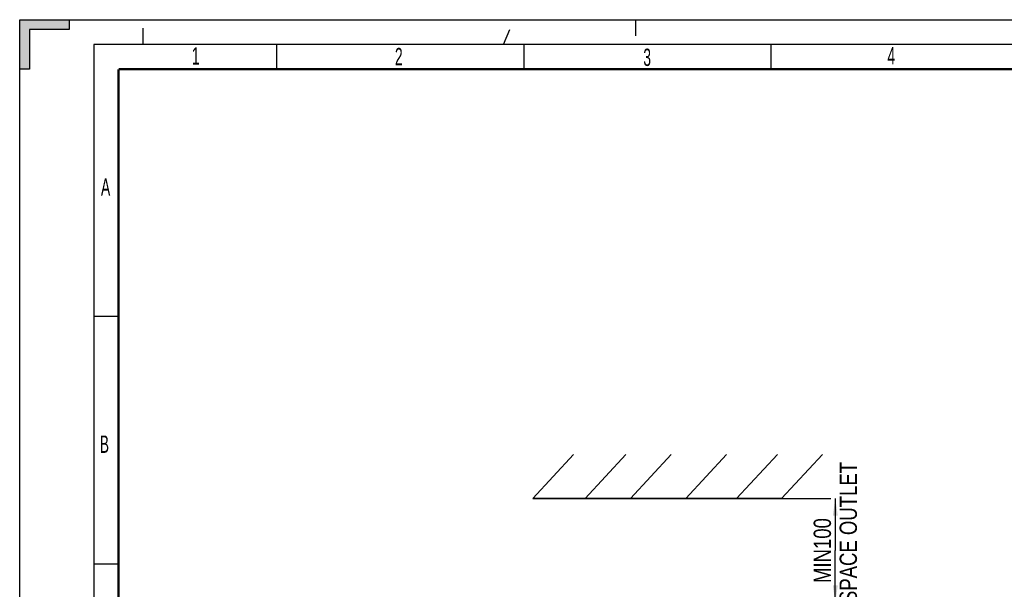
# Model space of a CAD drawing. Header units: millimetres. Extents: x 0 to 594, y 0 to 420.
# Tile 21 of 61: x 0 to 199, y 305 to 420. Entities that reach past the tile are written whole.
import ezdxf

# ---------------------------------------------------------------- set-up
doc = ezdxf.new("R2010")
doc.units = ezdxf.units.MM
doc.header["$LTSCALE"] = 32.67
doc.linetypes.add('DASHED', pattern=[0.2, 0.1, -0.1])
doc.layers.get('0').update_dxf_attribs({"linetype": 'CONTINUOUS'})
doc.styles.get("Standard").update_dxf_attribs({"font": 'txt', "width": 0.8})
doc.styles.add('TEXTSTYLE_2', font='txt', dxfattribs={"width": 0.6})
doc.dimstyles.new('DIMSTYLE_1', dxfattribs={"dimtxt": 3.5, "dimasz": 3.5, "dimexe": 1, "dimexo": 0, "dimgap": 0.875, "dimtad": 1, "dimlfac": 3.333333, "dimdsep": 46, "dimtxsty": 'STANDARD', "dimblk": '_FILLED', "dimblk1": '_FILLED', "dimblk2": '_FILLED', "dimcen": 0.09, "dimclrt": 5, "dimadec": 0, "dimazin": 0, "dimtp": 0.01, "dimtm": 0.01, "dimtfac": 1, "dimtofl": 0, "dimtmove": 0, "dimatfit": 3, "dimldrblk": '_FILLED', "dimfxl": 1, "dimtolj": 1, "dimarcsym": 0})

# ---------------------------------------------------------------- blocks, each defined once
blk = doc.blocks.new('_FILLED')
at = {"color": 0, "linetype": 'BYBLOCK'}
blk.add_solid([(0, 0), (-1, 0.143), (-1, -0.143)], dxfattribs=at)
blk = doc.blocks.new('*D2')
at = {"color": 2, "linetype": 'CONTINUOUS'}
for p, q in [((103.76, 323.25), (164.06, 323.25)), ((164.06, 323.25), (164.06, 323.25)), ((164.94, 323.25), (164.94, 312.73)), ((164.94, 302.21), (164.94, 312.73)), ((107, 302.21), (164.06, 302.21)), ((164.06, 302.21), (164.06, 302.21))]:
    blk.add_line(p, q, dxfattribs=at)
at = {"color": 2, "linetype": 'CONTINUOUS', "xscale": 3.5, "yscale": 3.5, "zscale": 3.5}
for p, rotation in [((164.94, 323.25), 89.999999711), ((164.94, 302.21), 269.999999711)]:
    blk.add_blockref('_FILLED', p, dxfattribs=dict(at, rotation=rotation))
at = {"color": 5, "linetype": 'CONTINUOUS', "insert": (160.56, 312.73), "char_height": 3.5, "width": 44.8, "attachment_point": 2, "rotation": 90, "line_spacing_factor": 0.9}
blk.add_mtext('MIN100\\PAIR SPACE OUTLET', dxfattribs=at)

msp = doc.modelspace()

# ---------------------------------------------------------------- hatches: boundary and pattern name
at = {"linetype": 'CONTINUOUS'}
msp.add_hatch(color=2, dxfattribs=at).paths.add_polyline_path([(0, 420), (10, 420), (10, 418), (2, 418), (2, 410), (0, 410)])

# ---------------------------------------------------------------- linework, layer by layer
at = {"color": 7, "linetype": 'CONTINUOUS'}
for p, q in [((0, 0), (0, 420)), ((0, 410), (0, 420)), ((0, 420), (10, 420)), ((0, 420), (594, 420)), ((10, 420), (10, 418)), ((2, 418), (2, 410)), ((10, 418), (2, 418)), ((52, 410), (52, 415)), ((102, 410), (102, 415)), ((152, 410), (152, 415)), ((2, 410), (0, 410)), ((20, 360), (15, 360)), ((103.7613, 323.2462), (111.9993, 332.1673)), ((114.3428, 323.2462), (122.5808, 332.1673)), ((123.5368, 323.2462), (131.7748, 332.1673)), ((134.7137, 323.2462), (142.9517, 332.1673)), ((144.9893, 323.2462), (153.2273, 332.1673)), ((154.082, 323.2462), (162.32, 332.1673)), ((154.082, 323.2462), (103.7613, 323.2462)), ((20, 310), (15, 310))]:
    msp.add_line(p, q, dxfattribs=at)
at = {"color": 7, "linetype": 'DASHED'}
for p, q in [((25, 415), (25, 420)), ((97.8723, 415), (100, 420)), ((124.5, 420), (124.5, 415))]:
    msp.add_line(p, q, dxfattribs=at)
at = {"color": 2, "linetype": 'CONTINUOUS'}
for p, q in [((15, 415), (15, 5)), ((589, 415), (15, 415))]:
    msp.add_line(p, q, dxfattribs=at)
at = {"color": 7, "linetype": 'CONTINUOUS', "const_width": 0.5}
for points in [[(20, 10), (20, 410)], [(20, 410), (584, 410)]]:
    msp.add_lwpolyline(points, dxfattribs=at)

# ---------------------------------------------------------------- texts
at = {"color": 5, "linetype": 'CONTINUOUS', "char_height": 3.5, "width": 2.1, "attachment_point": 1, "line_spacing_factor": 0.9, "style": 'TEXTSTYLE_2'}
for s, insert in [('1', (34.8083, 414.4323)), ('2', (75.8867, 414.3106)), ('3', (126.115, 414.1596)), ('4', (175.4782, 414.4526)), ('A', (16.4395, 387.954)), ('B', (16.1893, 335.9737))]:
    msp.add_mtext(s, dxfattribs=dict(at, insert=insert))

# ---------------------------------------------------------------- dimensions: what is measured, and where the dimension line sits
at = {"color": 2, "linetype": 'CONTINUOUS'}
dim = msp.add_linear_dim(base=(164.9365, 302.2089), p1=(103.7613, 323.2462), p2=(106.9998, 302.2089), angle=270, text='MIN100\\PAIR SPACE OUTLET', dimstyle='DIMSTYLE_1', dxfattribs=at)
dim.commit()
dim.dimension.update_dxf_attribs({"geometry": '*D2', "text_midpoint": (164.9365, 312.7275), "dimtype": 160})

doc.saveas('drawing.dxf')
